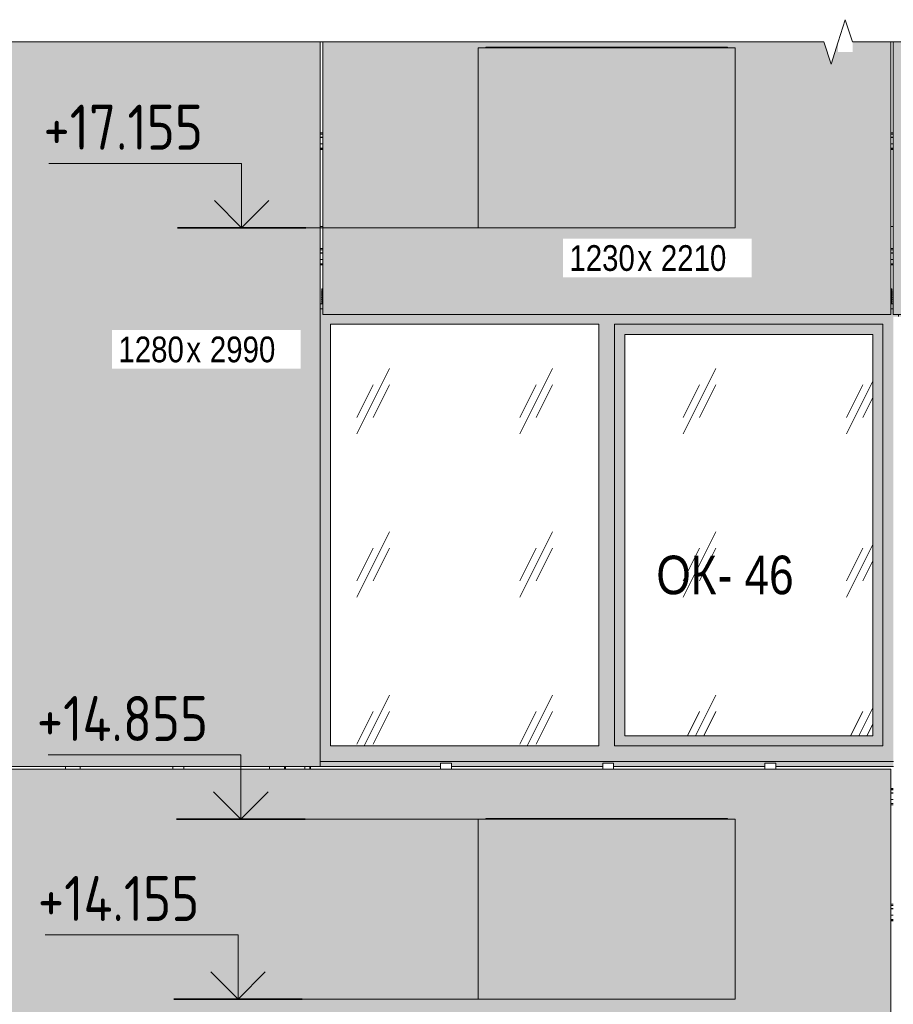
# Model space of a CAD drawing. Header units: millimetres. Extents: x -8357841 to -8326977, y -719205 to 18175.
# Tile 33 of 35: x -8352290 to -8348890, y 14135 to 17965. Entities that reach past the tile are written whole.
import ezdxf

# ---------------------------------------------------------------- set-up
doc = ezdxf.new("R2010")
doc.units = ezdxf.units.MM
for name, color, linetype, lineweight in [('Высотные отметки', 7, 'Continuous', 9), ('Каркас_Импост', 7, 'Continuous', 18), ('Марки окон', 7, 'Continuous', 9), ('Марки по нескольким категориям', 7, 'Continuous', 9), ('Монтажный зазор', 7, 'Continuous', 18), ('Обобщенные модели', 7, 'Continuous', 18), ('Окна', 7, 'Continuous', 18), ('Стрелка', 7, 'Continuous', 18), ('Типовые аннотации', 7, 'Continuous', 18), ('Элементы узлов', 7, 'Continuous', 18)]:
    doc.layers.add(name, color=color, linetype=linetype, lineweight=lineweight)
doc.styles.add('Arial Narrow', font='ARIALN.TTF', dxfattribs={"height": 100})
doc.styles.add('Arial Narrow_1', font='ARIALN.TTF', dxfattribs={"height": 150})
doc.styles.add('GOST Common_1', font='GOST_Common.ttf', dxfattribs={"width": 0.9, "height": 175})

# ---------------------------------------------------------------- blocks, each defined once
blk = doc.blocks.new('Корп 1_Кассеты трапецевидные - Корп 1_Кассеты трапецевидные_Цвет 5-21114963-Корпус 2_ Фрагмент 1_ Схема раскладки облицовки')
at = {"layer": 'Обобщенные модели', "true_color": 0xb4b8b0}
blk.add_hatch(color=253, dxfattribs=at).paths.add_polyline_path([(-8352400.2, 15060), (-8351120.5, 15060), (-8351120.5, 17878.1), (-8352400.2, 17878.1), (-8352400.2, 15335.5)])
at = {"layer": 'Обобщенные модели'}
for p, q in [((-8352400.2, 15060), (-8352400.2, 17878.1)), ((-8351120.5, 17878.1), (-8351120.5, 15060)), ((-8352400.2, 15060), (-8352400.2, 15060)), ((-8351120.5, 15060), (-8352400.2, 15060)), ((-8351120.5, 15060), (-8351120.5, 15060))]:
    blk.add_line(p, q, dxfattribs=at)
blk = doc.blocks.new('Корп 1_Кассеты трапецевидные - Корп 1_Кассеты трапецевидные_Цвет 4-21129534-Корпус 2_ Фрагмент 1_ Схема раскладки облицовки')
at = {"layer": 'Обобщенные модели', "true_color": 0xcbd0cc}
h = blk.add_hatch(color=254, dxfattribs=at)
h.paths.add_polyline_path([(-8348900.2, 13820), (-8348900.2, 15050), (-8352400.2, 15050), (-8352400.2, 13820), (-8348943.3, 13820)])
h.paths.add_polyline_path([(-8350065.5, 14155.5), (-8350505.3, 14155.5), (-8350505.3, 14855.5), (-8350475.3, 14855.5), (-8350475.3, 14857.7), (-8349535.3, 14857.7), (-8349535.3, 14855.5), (-8349505.3, 14855.5), (-8349505.3, 14155.5), (-8350016.7, 14155.5)])
at = {"layer": 'Обобщенные модели'}
for p, q in [((-8352400.2, 15050), (-8348900.2, 15050)), ((-8352400.2, 13820), (-8352400.2, 15050)), ((-8348900.2, 15050), (-8348900.2, 15050)), ((-8348900.2, 15050), (-8348900.2, 13820)), ((-8348900.2, 13820), (-8352400.2, 13820)), ((-8348900.2, 13820), (-8348900.2, 13820))]:
    blk.add_line(p, q, dxfattribs=at)
blk = doc.blocks.new('Корп 1_Кассеты трапецевидные - Корп 1_Кассеты трапецевидные_Цвет 4-V1-Корпус 2_ Фрагмент 1_ Схема раскладки облицовки')
at = {"layer": 'Обобщенные модели', "true_color": 0xcbd0cc}
h = blk.add_hatch(color=254, dxfattribs=at)
h.paths.add_polyline_path([(-8348900.5, 16818), (-8348900.5, 17878.1), (-8349048.8, 17878.1), (-8349048.8, 17838.9), (-8349105.1, 17838.9), (-8349105.1, 17878.1), (-8349132.6, 17791.5), (-8349160.1, 17878.1), (-8351110.5, 17878.1), (-8351110.5, 16818), (-8348943.3, 16818)])
h.paths.add_polyline_path([(-8350475.3, 17155.5), (-8350505.3, 17155.5), (-8350505.3, 17855.5), (-8350475.3, 17855.5), (-8350475.3, 17857.7), (-8349535.3, 17857.7), (-8349535.3, 17855.5), (-8349505.3, 17855.5), (-8349505.3, 17155.5), (-8350475.3, 17155.5)])
at = {"layer": 'Обобщенные модели'}
for p, q in [((-8351110.5, 16818), (-8351110.5, 17878.1)), ((-8348900.5, 17878.1), (-8348900.5, 16818)), ((-8348900.5, 16818), (-8351110.5, 16818)), ((-8348900.5, 16818), (-8348900.5, 16818))]:
    blk.add_line(p, q, dxfattribs=at)
blk = doc.blocks.new('Корп 1_Кассеты трапецевидные - Корп 1_Кассеты трапецевидные_Цвет 3-21129539-Корпус 2_ Фрагмент 1_ Схема раскладки облицовки')
at = {"layer": 'Обобщенные модели', "true_color": 0x5d6970}
h = blk.add_hatch(color=251, dxfattribs=at)
h.paths.add_polyline_path([(-8345100.2, 16818), (-8345100.2, 17878.1), (-8348890.2, 17878.1), (-8348890.2, 16818), (-8345283.9, 16818)])
h.paths.add_polyline_path([(-8346601.2, 17155.5), (-8346855.3, 17155.5), (-8346855.3, 17855.5), (-8346825.3, 17855.5), (-8346825.3, 17857.7), (-8345885.3, 17857.7), (-8345885.3, 17855.5), (-8345855.3, 17855.5), (-8345855.3, 17155.5), (-8346552.5, 17155.5)])
blk.add_hatch(color=251, dxfattribs=at).paths.add_polyline_path([(-8345100.2, 16818), (-8345100.2, 16818), (-8345100.2, 17039)])
at = {"layer": 'Обобщенные модели'}
for p, q in [((-8348890.2, 16818), (-8348890.2, 17878.1)), ((-8345100.2, 17878.1), (-8345100.2, 16818)), ((-8345100.2, 16818), (-8348890.2, 16818)), ((-8345100.2, 16818), (-8345100.2, 16818))]:
    blk.add_line(p, q, dxfattribs=at)
blk = doc.blocks.new('okna_rehau_dvupolnoe - 2310х1800 _створка и глухое_-21120295-Корпус 2_ Фрагмент 1_ Схема раскладки облицовки')
at = {"layer": 'Каркас_Импост', "true_color": 0xc0c0c0}
h = blk.add_hatch(dxfattribs=at)
h.set_pattern_fill('FP_3', color=9, style=0, pattern_type=2)
h.set_pattern_definition([(243.435, (-8349581.58, 59152), (634.9998, 635.0005), [283.981, -1135.922]), (243.435, (-8349645.08, 59088.5), (634.9998, 635.0005), [141.99, -1277.913]), (243.435, (-8349581.58, 59088.5), (634.9998, 635.0005), [141.99, -1277.913])])
h.paths.add_polyline_path([(-8348992.1, 15180), (-8348970.5, 15180), (-8348970.5, 16740), (-8349935.5, 16740), (-8349935.5, 15180), (-8349187.2, 15180)])
at = {"layer": 'Окна', "true_color": 0x373f43}
h = blk.add_hatch(color=149, dxfattribs=at)
h.paths.add_polyline_path([(-8349772.7, 15060), (-8349390, 15060), (-8349390, 15072.5), (-8349348, 15072.5), (-8349348, 15060), (-8348890, 15060.3), (-8348890, 15080), (-8351120.5, 15079.8), (-8351120.5, 15060), (-8350652, 15060), (-8350652, 15072.5), (-8350610, 15072.5), (-8350610, 15060), (-8350021, 15060), (-8350021, 15072.5), (-8349979, 15072.5), (-8349979, 15060), (-8349967.9, 15060)])
h.paths.add_polyline_path([(-8348851, 16810), (-8348850.5, 16810), (-8348851, 16818), (-8348870.5, 16818), (-8348870.5, 16810)])
h.paths.add_polyline_path([(-8348900.5, 16840), (-8348890.2, 16840), (-8348890.2, 16860), (-8348900.5, 16859.6)])
h.paths.add_polyline_path([(-8351110.5, 16840), (-8351110.5, 16860), (-8351120.5, 16860), (-8351120.5, 16840)])
h = blk.add_hatch(color=149, dxfattribs=at)
h.paths.add_polyline_path([(-8348943.3, 15080), (-8348890, 15080), (-8348890, 16810), (-8348870.5, 16810), (-8348870.5, 16818), (-8348890.2, 16818), (-8348890.2, 16840), (-8348900.5, 16840), (-8348900.5, 16818), (-8351110.5, 16818), (-8351110.5, 16840), (-8351120.5, 16840), (-8351120.5, 15080), (-8348992.1, 15080)])
h.paths.add_polyline_path([(-8350035.5, 15140), (-8351080.5, 15140), (-8351080.5, 16780), (-8350035.5, 16780), (-8350035.5, 15335.5)])
h.paths.add_polyline_path([(-8349975.5, 15140), (-8349975.5, 16780), (-8348930.5, 16780), (-8348930.5, 15140), (-8349967.9, 15140)])
at = {"layer": 'Окна', "true_color": 0xc0c0c0}
h = blk.add_hatch(dxfattribs=at)
h.set_pattern_fill('FP_2', color=9, style=0, pattern_type=2)
h.set_pattern_definition([(243.435, (-8349581.58, 59152), (634.9998, 635.0005), [283.981, -1135.922]), (243.435, (-8349645.08, 59088.5), (634.9998, 635.0005), [141.99, -1277.913]), (243.435, (-8349581.58, 59088.5), (634.9998, 635.0005), [141.99, -1277.913])])
h.paths.add_polyline_path([(-8350035.5, 15140), (-8350035.5, 16780), (-8351080.5, 16780), (-8351080.5, 15140), (-8350358.2, 15140)])
at = {"layer": 'Окна', "true_color": 0x373f43}
h = blk.add_hatch(color=149, dxfattribs=at)
h.paths.add_polyline_path([(-8348930.5, 15140), (-8348930.5, 16780), (-8349975.5, 16780), (-8349975.5, 15140), (-8348992.1, 15140)])
h.paths.add_polyline_path([(-8348970.5, 15180), (-8349935.5, 15180), (-8349935.5, 16740), (-8348970.5, 16740), (-8348970.5, 15193.6)])
at = {"layer": 'Каркас_Импост'}
for p, q in [((-8351120.5, 16840), (-8351110.5, 16840)), ((-8348900.5, 16840), (-8348890.2, 16840)), ((-8348870.5, 16818), (-8348870.5, 16810)), ((-8350035.5, 16780), (-8351080.5, 16780)), ((-8351080.5, 16780), (-8351080.5, 15140)), ((-8350035.5, 15140), (-8350035.5, 16780)), ((-8348930.5, 16780), (-8349975.5, 16780)), ((-8349975.5, 15140), (-8349975.5, 16780)), ((-8348930.5, 15140), (-8348930.5, 16780)), ((-8349935.5, 16740), (-8349935.5, 15180)), ((-8348970.5, 16740), (-8349935.5, 16740)), ((-8348970.5, 16740), (-8348970.5, 15180)), ((-8349935.5, 15180), (-8348970.5, 15180)), ((-8351080.5, 15140), (-8350035.5, 15140)), ((-8349975.5, 15140), (-8348930.5, 15140)), ((-8348890, 15080), (-8351120.5, 15080))]:
    blk.add_line(p, q, dxfattribs=at)
at = {"layer": 'Монтажный зазор'}
for p, q in [((-8351110.5, 16860), (-8351120.5, 16860)), ((-8348890.2, 16860), (-8348900.5, 16860)), ((-8351120.5, 16840), (-8351110.5, 16840)), ((-8348900.5, 16840), (-8348890.2, 16840)), ((-8348870.5, 16818), (-8348870.5, 16810)), ((-8348890, 15080), (-8351120.5, 15080)), ((-8351120.5, 15060), (-8350652, 15060)), ((-8350610, 15060), (-8350021, 15060)), ((-8349979, 15060), (-8349390, 15060)), ((-8349348, 15060), (-8348890, 15060))]:
    blk.add_line(p, q, dxfattribs=at)
blk = doc.blocks.new('Корзинка под кондиционер - Корзинка под кондиционер-21323725-Корпус 2_ Фрагмент 1_ Схема раскладки облицовки')
at = {"layer": 'Обобщенные модели', "true_color": 0xcbd0cc}
blk.add_hatch(color=254, dxfattribs=at).paths.add_polyline_path([(-8349723.9, 14155.5), (-8349505.3, 14155.5), (-8349505.3, 14855.5), (-8350505.3, 14855.5), (-8350505.3, 14155.5), (-8349772.7, 14155.5)])
at = {"layer": 'Обобщенные модели'}
for p, q in [((-8350505.3, 14855.5), (-8349505.3, 14855.5)), ((-8350505.3, 14155.5), (-8350505.3, 14855.5)), ((-8349505.3, 14855.5), (-8349505.3, 14855.5)), ((-8349505.3, 14155.5), (-8349505.3, 14855.5)), ((-8349505.3, 14155.5), (-8350505.3, 14155.5)), ((-8349505.3, 14155.5), (-8349505.3, 14155.5))]:
    blk.add_line(p, q, dxfattribs=at)
blk = doc.blocks.new('HILTI_s_Профиль_MFT-L - Профиль MFT-L 60x40x2_2 6m-20934205-Корпус 2_ Фрагмент 1_ Схема раскладки облицовки')
at = {"layer": 'Обобщенные модели'}
for p, q in [((-8350475.3, 14855.5), (-8350475.3, 14857.7)), ((-8350475.3, 14857.7), (-8349535.3, 14857.7)), ((-8349535.3, 14857.7), (-8349535.3, 14855.5))]:
    blk.add_line(p, q, dxfattribs=at)
blk = doc.blocks.new('HILTI_s_Профиль_MFT-T - Профиль MFT-Ta 60x42x1_8 6m-V43-Корпус 2_ Фрагмент 1_ Схема раскладки облицовки')
at = {"layer": 'Обобщенные модели'}
for p, q in [((-8349390, 15072.5), (-8349348, 15072.5)), ((-8349390, 15050), (-8349390, 15072.5)), ((-8349348, 15072.5), (-8349348, 15050))]:
    blk.add_line(p, q, dxfattribs=at)
blk = doc.blocks.new('HILTI_s_Профиль_MFT-T - Профиль MFT-Ta 60x42x1_8 6m-V44-Корпус 2_ Фрагмент 1_ Схема раскладки облицовки')
at = {"layer": 'Обобщенные модели'}
for p, q in [((-8350021, 15072.5), (-8349979, 15072.5)), ((-8350021, 15050), (-8350021, 15072.5)), ((-8349979, 15072.5), (-8349979, 15050))]:
    blk.add_line(p, q, dxfattribs=at)
blk = doc.blocks.new('HILTI_s_Профиль_MFT-T - Профиль MFT-Ta 60x42x1_8 6m-V45-Корпус 2_ Фрагмент 1_ Схема раскладки облицовки')
at = {"layer": 'Обобщенные модели'}
for p, q in [((-8350652, 15072.5), (-8350610, 15072.5)), ((-8350652, 15050), (-8350652, 15072.5)), ((-8350610, 15072.5), (-8350610, 15050))]:
    blk.add_line(p, q, dxfattribs=at)
blk = doc.blocks.new('HILTI_s_Профиль_MFT-T - Профиль MFT-Ta 60x58x1_8 6m-21079020-Корпус 2_ Фрагмент 1_ Схема раскладки облицовки')
at = {"layer": 'Обобщенные модели'}
for p, q in [((-8351317.1, 15050), (-8351317.1, 15060)), ((-8351259.1, 15060), (-8351259.1, 15050))]:
    blk.add_line(p, q, dxfattribs=at)
blk = doc.blocks.new('HILTI_s_Профиль_MFT-T - Профиль MFT-Ta 60x58x1_8 6m-V52-Корпус 2_ Фрагмент 1_ Схема раскладки облицовки')
at = {"layer": 'Обобщенные модели'}
for p, q in [((-8352111.7, 15050), (-8352111.7, 15060)), ((-8352053.7, 15060), (-8352053.7, 15050))]:
    blk.add_line(p, q, dxfattribs=at)
blk = doc.blocks.new('HILTI_s_Профиль_MFT-T - Профиль MFT-Ta 60x42x1_8 6m-21078177-Корпус 2_ Фрагмент 1_ Схема раскладки облицовки')
at = {"layer": 'Обобщенные модели'}
for p, q in [((-8351693.2, 15050), (-8351693.2, 15060)), ((-8351651.2, 15060), (-8351651.2, 15050))]:
    blk.add_line(p, q, dxfattribs=at)
blk = doc.blocks.new('HILTI_s_Аграфный_профиль_MFT-HPE - Аграфный профиль MFT-HPE 6м-V58-Корпус 2_ Фрагмент 1_ Схема раскладки облицовки')
at = {"layer": 'Обобщенные модели'}
for p, q in [((-8348900.2, 14974.3), (-8348890.2, 14974.3)), ((-8348890.2, 14969.8), (-8348900.2, 14969.8)), ((-8348890.2, 14958), (-8348900.2, 14958)), ((-8348890.2, 14956.4), (-8348900.2, 14956.4)), ((-8348890.2, 14932), (-8348900.2, 14932)), ((-8348890.2, 14915.6), (-8348900.2, 14915.6)), ((-8348890.2, 14910.7), (-8348900.2, 14910.7))]:
    blk.add_line(p, q, dxfattribs=at)
blk = doc.blocks.new('HILTI_s_Аграфный_профиль_MFT-HPE - Аграфный профиль MFT-HPE 6м-V56-Корпус 2_ Фрагмент 1_ Схема раскладки облицовки')
at = {"layer": 'Обобщенные модели'}
for p, q in [((-8351120.5, 8074.3), (-8351110.5, 8074.3)), ((-8351110.5, 8069.8), (-8351120.5, 8069.8)), ((-8351110.5, 8058), (-8351120.5, 8058)), ((-8351110.5, 8056.4), (-8351120.5, 8056.4)), ((-8348900.5, 8074.3), (-8348890.2, 8074.3)), ((-8348890.2, 8069.8), (-8348900.5, 8069.8)), ((-8348890.2, 8058), (-8348900.5, 8058)), ((-8348890.2, 8056.4), (-8348900.5, 8056.4)), ((-8351110.5, 8032), (-8351120.5, 8032)), ((-8351110.5, 8015.6), (-8351120.5, 8015.6)), ((-8351110.5, 8010.7), (-8351120.5, 8010.7)), ((-8348890.2, 8032), (-8348900.5, 8032)), ((-8348890.2, 8015.6), (-8348900.5, 8015.6)), ((-8348890.2, 8010.7), (-8348900.5, 8010.7))]:
    blk.add_line(p, q, dxfattribs=at)
blk = doc.blocks.new('hilti_s_anker_hus3-h - Анкер-шуруп HUS3-HF 8x60 25_5_--20770450-Корпус 2_ Фрагмент 1_ Схема раскладки облицовки')
at = {"layer": 'Обобщенные модели'}
for p, q in [((-8351114.5, 16910.8), (-8351115.6, 16909.7)), ((-8351115.6, 16909.7), (-8351114.5, 16908.5)), ((-8351115.6, 16909.7), (-8351110.5, 16909.7)), ((-8351114.5, 16902.5), (-8351115.6, 16901.3)), ((-8351115.6, 16901.3), (-8351114.5, 16900.2)), ((-8351115.6, 16901.3), (-8351110.5, 16901.3)), ((-8351114.5, 16894.1), (-8351115.6, 16893)), ((-8351115.6, 16893), (-8351114.5, 16891.8)), ((-8351115.6, 16893), (-8351110.5, 16893)), ((-8351114.5, 16918), (-8351114.5, 16910.8)), ((-8351114.5, 16918), (-8351110.5, 16918)), ((-8351114.5, 16910.8), (-8351110.5, 16910.8)), ((-8351114.5, 16908.5), (-8351114.5, 16902.5)), ((-8351114.5, 16908.5), (-8351110.5, 16908.5)), ((-8351114.5, 16902.5), (-8351110.5, 16902.5)), ((-8351114.5, 16900.2), (-8351114.5, 16894.1)), ((-8351114.5, 16900.2), (-8351110.5, 16900.2)), ((-8351114.5, 16894.1), (-8351110.5, 16894.1)), ((-8351114.5, 16891.8), (-8351114.5, 16885.8)), ((-8351114.5, 16891.8), (-8351110.5, 16891.8)), ((-8351114.5, 16885.8), (-8351115.6, 16884.7)), ((-8351115.6, 16884.7), (-8351114.5, 16883.5)), ((-8351115.6, 16884.7), (-8351110.5, 16884.7)), ((-8351114.5, 16877.5), (-8351115.6, 16876.3)), ((-8351115.6, 16876.3), (-8351114.5, 16875.2)), ((-8351115.6, 16876.3), (-8351110.5, 16876.3)), ((-8351114.5, 16869.1), (-8351115.6, 16868)), ((-8351115.6, 16868), (-8351114.5, 16866.8)), ((-8351115.6, 16868), (-8351110.5, 16868)), ((-8351114.5, 16885.8), (-8351110.5, 16885.8)), ((-8351114.5, 16883.5), (-8351114.5, 16877.5)), ((-8351114.5, 16883.5), (-8351110.5, 16883.5)), ((-8351114.5, 16877.5), (-8351110.5, 16877.5)), ((-8351114.5, 16875.2), (-8351114.5, 16869.1)), ((-8351114.5, 16875.2), (-8351110.5, 16875.2)), ((-8351114.5, 16869.1), (-8351110.5, 16869.1)), ((-8351114.5, 16866.8), (-8351114.5, 16860)), ((-8351114.5, 16866.8), (-8351110.5, 16866.8))]:
    blk.add_line(p, q, dxfattribs=at)
blk = doc.blocks.new('hilti_s_anker_hus3-h - Анкер-шуруп HUS3-HF 8x60 25_5_--V74-Корпус 2_ Фрагмент 1_ Схема раскладки облицовки')
at = {"layer": 'Обобщенные модели'}
for p, q in [((-8348900.5, 16918), (-8348896.5, 16918)), ((-8348900.5, 16910.8), (-8348896.5, 16910.8)), ((-8348900.5, 16909.7), (-8348895.3, 16909.7)), ((-8348900.5, 16908.5), (-8348896.5, 16908.5)), ((-8348900.5, 16902.5), (-8348896.5, 16902.5)), ((-8348900.5, 16901.3), (-8348895.3, 16901.3)), ((-8348900.5, 16900.2), (-8348896.5, 16900.2)), ((-8348900.5, 16894.1), (-8348896.5, 16894.1)), ((-8348900.5, 16893), (-8348895.3, 16893)), ((-8348900.5, 16891.8), (-8348896.5, 16891.8)), ((-8348896.5, 16910.8), (-8348896.5, 16918)), ((-8348895.3, 16909.7), (-8348896.5, 16910.8)), ((-8348896.5, 16908.5), (-8348895.3, 16909.7)), ((-8348896.5, 16902.5), (-8348896.5, 16908.5)), ((-8348895.3, 16901.3), (-8348896.5, 16902.5)), ((-8348896.5, 16900.2), (-8348895.3, 16901.3)), ((-8348896.5, 16894.1), (-8348896.5, 16900.2)), ((-8348895.3, 16893), (-8348896.5, 16894.1)), ((-8348896.5, 16891.8), (-8348895.3, 16893)), ((-8348896.5, 16885.8), (-8348896.5, 16891.8)), ((-8348900.5, 16885.8), (-8348896.5, 16885.8)), ((-8348900.5, 16884.7), (-8348895.3, 16884.7)), ((-8348900.5, 16883.5), (-8348896.5, 16883.5)), ((-8348900.5, 16877.5), (-8348896.5, 16877.5)), ((-8348900.5, 16876.3), (-8348895.3, 16876.3)), ((-8348900.5, 16875.2), (-8348896.5, 16875.2)), ((-8348900.5, 16869.1), (-8348896.5, 16869.1)), ((-8348900.5, 16868), (-8348895.3, 16868)), ((-8348900.5, 16866.8), (-8348896.5, 16866.8)), ((-8348895.3, 16884.7), (-8348896.5, 16885.8)), ((-8348896.5, 16883.5), (-8348895.3, 16884.7)), ((-8348896.5, 16877.5), (-8348896.5, 16883.5)), ((-8348895.3, 16876.3), (-8348896.5, 16877.5)), ((-8348896.5, 16875.2), (-8348895.3, 16876.3)), ((-8348896.5, 16869.1), (-8348896.5, 16875.2)), ((-8348895.3, 16868), (-8348896.5, 16869.1)), ((-8348896.5, 16866.8), (-8348895.3, 16868)), ((-8348896.5, 16860), (-8348896.5, 16866.8))]:
    blk.add_line(p, q, dxfattribs=at)
blk = doc.blocks.new('HILTI_s_СПК_Профиль 97х157 - Профиль для окна на выносе-21151142-Корпус 2_ Фрагмент 1_ Схема раскладки облицовки')
at = {"layer": 'Обобщенные модели'}
for p, q in [((-8351257.5, 15060), (-8351257.5, 15050)), ((-8351255.5, 15050), (-8351255.5, 15060)), ((-8351179.5, 15050), (-8351179.5, 15060)), ((-8351160.5, 15050), (-8351160.5, 15060))]:
    blk.add_line(p, q, dxfattribs=at)
blk = doc.blocks.new('HILTI_s_Профиль_MFT-RP - Усиленный профиль MFT-RP-58 95x50-21587403-Корпус 2_ Фрагмент 1_ Схема раскладки облицовки')
at = {"layer": 'Обобщенные модели', "lineweight": 25}
blk.add_line((-8348900.2, 14975), (-8348890.2, 14975), dxfattribs=at)
blk = doc.blocks.new('HILTI_s_СПК_Соединитель_профилей_MFT-MRPC-U_Spec - Соединитель профилей MFT-MRPC-45U-20791520-Корпус 2_ Фрагмент 1_ Схема раскладки облицовки')
at = {"layer": 'Обобщенные модели'}
blk.add_line((-8351157.5, 15050), (-8351157.5, 15060), dxfattribs=at)
blk = doc.blocks.new('HILTI_Линия_Разрыва - Тип 1-20767548-Корпус 2_ Фрагмент 1_ Схема раскладки облицовки')
at = {"layer": 'Элементы узлов'}
for p, q in [((-8356296.6, 17878.1), (-8349160.1, 17878.1)), ((-8349048.8, 17878.1), (-8345092.3, 17878.1))]:
    blk.add_line(p, q, dxfattribs=at)
blk = doc.blocks.new('Высотные отметки - Вверх-1558740-Корпус 2_ Фрагмент 1_ Схема раскладки облицовки')
at = {"layer": 'Стрелка'}
for q in [(-8357037.4, 6156.1), (-8356825.2, 6156.1)]:
    blk.add_line((-8356931.3, 6050), q, dxfattribs=at)
at = {"layer": 'Типовые аннотации', "lineweight": 9}
for p, q in [((-8356931.3, 6300), (-8357681.3, 6300)), ((-8356931.3, 6050), (-8356931.3, 6300))]:
    blk.add_line(p, q, dxfattribs=at)
at = {"layer": 'Типовые аннотации', "lineweight": 35}
blk.add_line((-8356681.3, 6050), (-8357181.3, 6050), dxfattribs=at)

msp = doc.modelspace()

# ---------------------------------------------------------------- linework, layer by layer
at = {"layer": 'Высотные отметки', "lineweight": 18}
for p, q in [((-8350814, 17155.5), (-8351426.1, 17155.5)), ((-8350239.5, 17155.5), (-8350814, 17155.5)), ((-8350985.1, 14855.5), (-8351429.1, 14855.5)), ((-8350302.8, 14855.5), (-8350985.1, 14855.5)), ((-8350909.3, 14155.5), (-8351439.9, 14155.5)), ((-8350129.5, 14155.5), (-8350909.3, 14155.5))]:
    msp.add_line(p, q, dxfattribs=at)
at = {"layer": 'Обобщенные модели'}
for p, q in [((-8351120.5, 17460), (-8351110.5, 17460)), ((-8348900.5, 17460), (-8348890.2, 17460)), ((-8351110.5, 17160), (-8351120.5, 17160)), ((-8348890.2, 17160), (-8348900.5, 17160)), ((-8348900.2, 14460), (-8348890.2, 14460))]:
    msp.add_line(p, q, dxfattribs=at)
at = {"layer": 'Типовые аннотации', "lineweight": 9}
for p, q in [((-8349077, 17964.8), (-8349105.1, 17878.1)), ((-8349048.8, 17878.1), (-8349077, 17964.8)), ((-8349160.1, 17878.1), (-8349132.6, 17791.5)), ((-8349132.6, 17791.5), (-8349105.1, 17878.1))]:
    msp.add_line(p, q, dxfattribs=at)

# ---------------------------------------------------------------- block references
at = {"layer": 'Высотные отметки'}
for p in [(5505.2, 11105.5), (5502.2, 8805.5), (5491.4, 8105.5)]:
    msp.add_blockref('Высотные отметки - Вверх-1558740-Корпус 2_ Фрагмент 1_ Схема раскладки облицовки', p, dxfattribs=at)
at = {"layer": 'Обобщенные модели'}
for name, p in [('Корп 1_Кассеты трапецевидные - Корп 1_Кассеты трапецевидные_Цвет 5-21114963-Корпус 2_ Фрагмент 1_ Схема раскладки облицовки', (0, 0)), ('Корп 1_Кассеты трапецевидные - Корп 1_Кассеты трапецевидные_Цвет 4-V1-Корпус 2_ Фрагмент 1_ Схема раскладки облицовки', (0, 0)), ('Корзинка под кондиционер - Корзинка под кондиционер-21323725-Корпус 2_ Фрагмент 1_ Схема раскладки облицовки', (0, 3000)), ('HILTI_s_Профиль_MFT-L - Профиль MFT-L 60x40x2_2 6m-20934205-Корпус 2_ Фрагмент 1_ Схема раскладки облицовки', (0, 3000)), ('Корп 1_Кассеты трапецевидные - Корп 1_Кассеты трапецевидные_Цвет 3-21129539-Корпус 2_ Фрагмент 1_ Схема раскладки облицовки', (0, 0)), ('HILTI_s_Аграфный_профиль_MFT-HPE - Аграфный профиль MFT-HPE 6м-V56-Корпус 2_ Фрагмент 1_ Схема раскладки облицовки', (0, 9450)), ('HILTI_s_Аграфный_профиль_MFT-HPE - Аграфный профиль MFT-HPE 6м-V56-Корпус 2_ Фрагмент 1_ Схема раскладки облицовки', (0, 9000)), ('hilti_s_anker_hus3-h - Анкер-шуруп HUS3-HF 8x60 25_5_--20770450-Корпус 2_ Фрагмент 1_ Схема раскладки облицовки', (0, 0)), ('hilti_s_anker_hus3-h - Анкер-шуруп HUS3-HF 8x60 25_5_--V74-Корпус 2_ Фрагмент 1_ Схема раскладки облицовки', (0, 0)), ('HILTI_s_Профиль_MFT-T - Профиль MFT-Ta 60x58x1_8 6m-V52-Корпус 2_ Фрагмент 1_ Схема раскладки облицовки', (0, 0)), ('HILTI_s_Профиль_MFT-T - Профиль MFT-Ta 60x42x1_8 6m-21078177-Корпус 2_ Фрагмент 1_ Схема раскладки облицовки', (0, 0)), ('HILTI_s_Профиль_MFT-T - Профиль MFT-Ta 60x58x1_8 6m-21079020-Корпус 2_ Фрагмент 1_ Схема раскладки облицовки', (0, 0)), ('HILTI_s_СПК_Профиль 97х157 - Профиль для окна на выносе-21151142-Корпус 2_ Фрагмент 1_ Схема раскладки облицовки', (0, 0)), ('HILTI_s_СПК_Соединитель_профилей_MFT-MRPC-U_Spec - Соединитель профилей MFT-MRPC-45U-20791520-Корпус 2_ Фрагмент 1_ Схема раскладки облицовки', (0, 0)), ('HILTI_s_Профиль_MFT-T - Профиль MFT-Ta 60x42x1_8 6m-V45-Корпус 2_ Фрагмент 1_ Схема раскладки облицовки', (0, 0)), ('HILTI_s_Профиль_MFT-T - Профиль MFT-Ta 60x42x1_8 6m-V44-Корпус 2_ Фрагмент 1_ Схема раскладки облицовки', (0, 0)), ('HILTI_s_Профиль_MFT-T - Профиль MFT-Ta 60x42x1_8 6m-V43-Корпус 2_ Фрагмент 1_ Схема раскладки облицовки', (0, 0)), ('Корп 1_Кассеты трапецевидные - Корп 1_Кассеты трапецевидные_Цвет 4-21129534-Корпус 2_ Фрагмент 1_ Схема раскладки облицовки', (0, 0)), ('HILTI_s_Профиль_MFT-RP - Усиленный профиль MFT-RP-58 95x50-21587403-Корпус 2_ Фрагмент 1_ Схема раскладки облицовки', (0, 0)), ('HILTI_s_Аграфный_профиль_MFT-HPE - Аграфный профиль MFT-HPE 6м-V58-Корпус 2_ Фрагмент 1_ Схема раскладки облицовки', (0, 0)), ('Корзинка под кондиционер - Корзинка под кондиционер-21323725-Корпус 2_ Фрагмент 1_ Схема раскладки облицовки', (0, 0)), ('HILTI_s_Профиль_MFT-L - Профиль MFT-L 60x40x2_2 6m-20934205-Корпус 2_ Фрагмент 1_ Схема раскладки облицовки', (0, 0)), ('HILTI_s_Аграфный_профиль_MFT-HPE - Аграфный профиль MFT-HPE 6м-V58-Корпус 2_ Фрагмент 1_ Схема раскладки облицовки', (0, -450))]:
    msp.add_blockref(name, p, dxfattribs=at)
at = {"layer": 'Окна'}
msp.add_blockref('okna_rehau_dvupolnoe - 2310х1800 _створка и глухое_-21120295-Корпус 2_ Фрагмент 1_ Схема раскладки облицовки', (0, 0), dxfattribs=at)
at = {"layer": 'Элементы узлов'}
msp.add_blockref('HILTI_Линия_Разрыва - Тип 1-20767548-Корпус 2_ Фрагмент 1_ Схема раскладки облицовки', (0, 0), dxfattribs=at)

# ---------------------------------------------------------------- texts
at = {"layer": 'Высотные отметки', "lineweight": 18, "char_height": 175, "attachment_point": 1, "line_spacing_factor": 1.022761, "style": 'GOST Common_1'}
for s, insert, width in [('+17.155', (-8352197.2, 17634.2), 770.799), ('+14.855', (-8352223.1, 15334.2), 825.705), ('+14.155', (-8352219, 14634.2), 789.805)]:
    msp.add_mtext(s, dxfattribs=dict(at, insert=insert, width=width))
at = {"layer": 'Марки окон', "char_height": 150, "attachment_point": 1, "style": 'Arial Narrow_1'}
for s, insert, width in [('ОК', (-8349812.3, 15880.1), 288.607), ('- 46', (-8349574.2, 15880.1), 360.759)]:
    msp.add_mtext(s, dxfattribs=dict(at, insert=insert, width=width))

# ---------------------------------------------------------------- next in the draw order: texts
at = {"layer": 'Марки по нескольким категориям', "char_height": 100, "width": 320.675, "attachment_point": 1, "style": 'Arial Narrow', "bg_fill": 3, "box_fill_scale": 1.25, "bg_fill_color": 256, "bg_fill_true_color": 13158600, "bg_fill_transparency": 0}
for s, insert in [('1230', (-8350150.8, 17087.8)), ('1280', (-8351905.6, 16732.3))]:
    msp.add_mtext(s, dxfattribs=dict(at, insert=insert))

# ---------------------------------------------------------------- next in the draw order: texts
at = {"layer": 'Марки по нескольким категориям', "char_height": 100, "width": 72.152, "attachment_point": 1, "style": 'Arial Narrow', "bg_fill": 3, "box_fill_scale": 1.25, "bg_fill_color": 256, "bg_fill_true_color": 13158600, "bg_fill_transparency": 0}
for insert in [(-8349886.2, 17087.8), (-8351641.1, 16732.3)]:
    msp.add_mtext('\\fArial Narrow|b0|i0|c204|p34|;х', dxfattribs=dict(at, insert=insert))

# ---------------------------------------------------------------- next in the draw order: texts
at = {"layer": 'Марки по нескольким категориям', "char_height": 100, "width": 360.759, "attachment_point": 1, "style": 'Arial Narrow', "bg_fill": 3, "box_fill_scale": 1.25, "bg_fill_color": 256, "bg_fill_true_color": 13158600, "bg_fill_transparency": 0}
for s, insert in [(' 2210', (-8349826.6, 17087.8)), (' 2990', (-8351581.5, 16732.3))]:
    msp.add_mtext(s, dxfattribs=dict(at, insert=insert))

doc.saveas('drawing.dxf')
